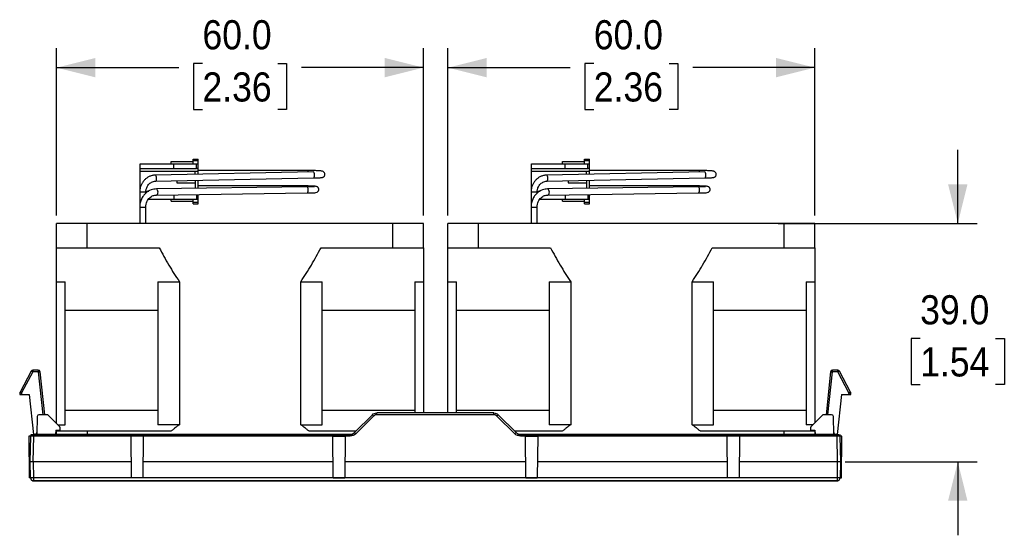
# Model space of a CAD drawing. Header units: millimetres. Extents: x 13 to 559, y 0 to 388.
# Tile 16 of 17: x 135 to 297, y 304 to 388. Entities that reach past the tile are written whole.
import ezdxf

# ---------------------------------------------------------------- set-up
doc = ezdxf.new("R2010")
doc.units = ezdxf.units.MM
doc.linetypes.add('SLD-Solid', pattern=[0])
doc.layers.add('DIMENSIONS', color=140, linetype='SLD-Solid', lineweight=25)
doc.styles.add('SLDTEXTSTYLE0', font='GOTHIC.TTF', dxfattribs={"width": 0.913})
doc.dimstyles.new('SLDDIMSTYLE1', dxfattribs={"dimtxt": 4.7625, "dimasz": 6.35, "dimexe": 0, "dimexo": 0.0625, "dimgap": 1.190625, "dimtad": 0, "dimtih": 1, "dimtoh": 1, "dimdec": 1, "dimrnd": 1e-09, "dimzin": 4, "dimdsep": 46, "dimtxsty": 'SLDTEXTSTYLE0', "dimsah": 1, "dimcen": 0.09, "dimadec": 0, "dimazin": 1, "dimtfac": 1, "dimtdec": 1, "dimtofl": 0, "dimtmove": 0, "dimatfit": 3, "dimfxl": 0, "dimfrac": 2, "dimtolj": 1, "dimtzin": 12, "dimarcsym": 0})
doc.dimstyles.new('SLDDIMSTYLE3', dxfattribs={"dimtxt": 4.7625, "dimasz": 6.35, "dimexe": 0, "dimexo": 0.0625, "dimgap": 1.190625, "dimtad": 0, "dimtih": 1, "dimtoh": 1, "dimdec": 1, "dimrnd": 1e-09, "dimzin": 4, "dimdsep": 46, "dimtxsty": 'SLDTEXTSTYLE0', "dimsah": 1, "dimcen": 0.09, "dimadec": 0, "dimazin": 1, "dimtfac": 1, "dimtdec": 1, "dimtmove": 0, "dimatfit": 0, "dimfxl": 0, "dimfrac": 2, "dimtolj": 1, "dimtzin": 12, "dimarcsym": 0})

# ---------------------------------------------------------------- blocks, each defined once
blk = doc.blocks.new('_D_5')
at = {"layer": 'DIMENSIONS'}
for p, q in [((141.53, 356), (141.53, 383.36)), ((201.53, 356), (201.53, 383.36)), ((141.53, 380.18), (161.51, 380.18)), ((165.38, 380.88), (163.93, 380.88)), ((163.93, 380.88), (163.93, 373.32)), ((177.69, 380.88), (179.14, 380.88)), ((179.14, 380.88), (179.14, 373.32)), ((201.53, 380.18), (181.56, 380.18)), ((163.93, 373.32), (165.38, 373.32)), ((179.14, 373.32), (177.69, 373.32))]:
    blk.add_line(p, q, dxfattribs=at)
for points in [[(141.53, 380.18), (147.88, 378.6), (147.88, 381.77)], [(201.53, 380.18), (195.18, 381.77), (195.18, 378.6)]]:
    blk.add_solid(points, dxfattribs=at)
at = {"layer": 'DIMENSIONS', "char_height": 4.763, "attachment_point": 1, "style": 'SLDTEXTSTYLE0'}
for s, insert in [('60.0', (165.38, 387.94)), ('2.36', (165.38, 379.41))]:
    blk.add_mtext(s, dxfattribs=dict(at, insert=insert))
blk = doc.blocks.new('_D_6')
at = {"layer": 'DIMENSIONS'}
for p, q in [((205.53, 356), (205.53, 383.36)), ((265.53, 356), (265.53, 383.36)), ((205.53, 380.18), (225.51, 380.18)), ((229.38, 380.88), (227.93, 380.88)), ((227.93, 380.88), (227.93, 373.32)), ((241.69, 380.88), (243.14, 380.88)), ((243.14, 380.88), (243.14, 373.32)), ((265.53, 380.18), (245.56, 380.18)), ((227.93, 373.32), (229.38, 373.32)), ((243.14, 373.32), (241.69, 373.32))]:
    blk.add_line(p, q, dxfattribs=at)
for points in [[(205.53, 380.18), (211.88, 378.6), (211.88, 381.77)], [(265.53, 380.18), (259.18, 381.77), (259.18, 378.6)]]:
    blk.add_solid(points, dxfattribs=at)
at = {"layer": 'DIMENSIONS', "char_height": 4.763, "attachment_point": 1, "style": 'SLDTEXTSTYLE0'}
for s, insert in [('60.0', (229.38, 387.94)), ('2.36', (229.38, 379.41))]:
    blk.add_mtext(s, dxfattribs=dict(at, insert=insert))
blk = doc.blocks.new('_D_7')
at = {"layer": 'DIMENSIONS'}
for p, q in [((288.92, 354.73), (288.92, 366.73)), ((259.55, 354.73), (292.09, 354.73)), ((282.76, 335.93), (281.31, 335.93)), ((281.31, 335.93), (281.31, 328.37)), ((295.07, 335.93), (296.53, 335.93)), ((296.53, 335.93), (296.53, 328.37)), ((281.31, 328.37), (282.76, 328.37)), ((296.53, 328.37), (295.07, 328.37)), ((270.48, 315.73), (292.09, 315.73)), ((288.92, 315.73), (288.92, 303.73))]:
    blk.add_line(p, q, dxfattribs=at)
for points in [[(288.92, 354.73), (290.5, 361.08), (287.33, 361.08)], [(288.92, 315.73), (287.33, 309.38), (290.5, 309.38)]]:
    blk.add_solid(points, dxfattribs=at)
at = {"layer": 'DIMENSIONS', "char_height": 4.763, "attachment_point": 1, "style": 'SLDTEXTSTYLE0'}
for s, insert in [('39.0', (282.76, 342.98)), ('1.54', (282.76, 334.46))]:
    blk.add_mtext(s, dxfattribs=dict(at, insert=insert))

msp = doc.modelspace()

# ---------------------------------------------------------------- linework, layer by layer
for p, q in [((155.18, 363.68), (155.18, 364.48)), ((155.18, 364.48), (160.68, 364.48)), ((160.28, 364.48), (160.28, 364.83)), ((160.28, 364.83), (163.88, 364.83)), ((160.68, 364.48), (164.39, 364.48)), ((160.68, 363.68), (160.68, 364.48)), ((163.88, 365.23), (164.68, 365.23)), ((163.88, 364.98), (163.88, 365.23)), ((163.88, 364.98), (164.68, 364.98)), ((163.88, 364.48), (163.88, 364.98)), ((164.39, 364.48), (164.68, 364.48)), ((164.39, 363.68), (164.39, 364.48)), ((164.68, 364.98), (164.68, 365.23)), ((164.68, 364.48), (164.68, 364.98)), ((164.68, 363.68), (164.68, 364.48)), ((219.18, 363.68), (219.18, 364.48)), ((219.18, 364.48), (224.68, 364.48)), ((224.28, 364.48), (224.28, 364.83)), ((224.28, 364.83), (227.88, 364.83)), ((224.68, 364.48), (228.39, 364.48)), ((224.68, 363.68), (224.68, 364.48)), ((227.88, 365.23), (228.68, 365.23)), ((227.88, 364.98), (227.88, 365.23)), ((227.88, 364.98), (228.68, 364.98)), ((227.88, 364.48), (227.88, 364.98)), ((228.39, 363.68), (228.39, 364.48)), ((228.39, 364.48), (228.68, 364.48)), ((228.68, 364.98), (228.68, 365.23)), ((228.68, 364.48), (228.68, 364.98)), ((228.68, 363.68), (228.68, 364.48)), ((155.18, 363.68), (160.68, 363.68)), ((155.18, 363.18), (155.18, 363.68)), ((155.18, 359.98), (155.18, 363.18)), ((164.18, 363.18), (155.18, 363.18)), ((183.51, 363.15), (157.68, 362.61)), ((160.68, 363.68), (164.39, 363.68)), ((164.18, 362.75), (164.18, 363.18)), ((164.68, 363.18), (164.18, 363.18)), ((164.68, 363.68), (164.39, 363.68)), ((164.68, 363.18), (164.68, 363.68)), ((182.62, 363.36), (164.68, 363.36)), ((164.68, 362.76), (164.68, 363.18)), ((182.62, 363.36), (182.62, 363.13)), ((219.18, 363.68), (224.68, 363.68)), ((219.18, 363.18), (219.18, 363.68)), ((219.18, 359.98), (219.18, 363.18)), ((228.18, 363.18), (219.18, 363.18)), ((247.51, 363.15), (221.68, 362.61)), ((224.68, 363.68), (228.39, 363.68)), ((228.68, 363.18), (228.18, 363.18)), ((228.18, 362.75), (228.18, 363.18)), ((228.68, 363.68), (228.39, 363.68)), ((228.68, 363.18), (228.68, 363.68)), ((246.62, 363.36), (228.68, 363.36)), ((228.68, 362.76), (228.68, 363.18)), ((246.62, 363.36), (246.62, 363.13)), ((157.7, 361.61), (183.53, 362.15)), ((161.18, 361.68), (161.18, 361.33)), ((161.18, 361.33), (164.18, 361.33)), ((164.18, 361.75), (164.18, 361.33)), ((164.18, 361.33), (164.18, 360.45)), ((164.68, 360.46), (164.68, 361.76)), ((181.4, 360.84), (164.68, 360.84)), ((181.4, 360.84), (181.4, 360.69)), ((221.7, 361.61), (247.53, 362.15)), ((225.18, 361.68), (225.18, 361.33)), ((225.18, 361.33), (228.18, 361.33)), ((228.18, 361.75), (228.18, 361.33)), ((228.18, 361.33), (228.18, 360.45)), ((228.68, 360.46), (228.68, 361.76)), ((245.4, 360.84), (228.68, 360.84)), ((245.4, 360.84), (245.4, 360.69)), ((155.12, 359.81), (155.12, 357.36)), ((156.12, 359.81), (155.12, 359.81)), ((156.12, 359.67), (156.12, 359.81)), ((156.14, 359.98), (156.63, 359.98)), ((182.46, 360.7), (157.84, 360.36)), ((157.86, 359.36), (182.48, 359.7)), ((160.68, 359.4), (160.68, 358.68)), ((164.39, 359.45), (164.39, 358.68)), ((164.68, 358.68), (164.68, 359.46)), ((219.12, 359.81), (219.12, 357.36)), ((220.12, 359.81), (219.12, 359.81)), ((220.12, 359.67), (220.12, 359.81)), ((220.14, 359.98), (220.63, 359.98)), ((246.46, 360.7), (221.84, 360.36)), ((221.86, 359.36), (246.48, 359.7)), ((224.68, 359.4), (224.68, 358.68)), ((228.39, 359.45), (228.39, 358.68)), ((228.68, 358.68), (228.68, 359.46)), ((156.56, 358.68), (160.68, 358.68)), ((160.28, 358.33), (160.28, 358.68)), ((160.28, 358.33), (163.88, 358.33)), ((160.68, 358.68), (164.39, 358.68)), ((163.88, 358.18), (163.88, 358.68)), ((163.88, 358.18), (164.68, 358.18)), ((163.88, 357.93), (163.88, 358.18)), ((163.88, 357.93), (164.68, 357.93)), ((164.39, 358.68), (164.68, 358.68)), ((164.68, 358.18), (164.68, 358.68)), ((164.68, 357.93), (164.68, 358.18)), ((220.56, 358.68), (224.68, 358.68)), ((224.28, 358.33), (224.28, 358.68)), ((224.28, 358.33), (227.88, 358.33)), ((224.68, 358.68), (228.39, 358.68)), ((227.88, 358.18), (227.88, 358.68)), ((227.88, 358.18), (228.68, 358.18)), ((227.88, 357.93), (227.88, 358.18)), ((227.88, 357.93), (228.68, 357.93)), ((228.39, 358.68), (228.68, 358.68)), ((228.68, 358.18), (228.68, 358.68)), ((228.68, 357.93), (228.68, 358.18)), ((155.12, 357.36), (155.12, 354.73)), ((155.12, 357.36), (156.12, 357.36)), ((156.12, 354.73), (156.12, 357.36)), ((219.12, 357.36), (219.12, 354.73)), ((219.12, 357.36), (219.17, 357.36)), ((219.17, 357.36), (220.12, 357.36)), ((220.12, 354.73), (220.12, 357.36)), ((141.53, 350.73), (141.53, 354.73)), ((146.53, 354.73), (141.53, 354.73)), ((146.53, 350.73), (146.53, 354.73)), ((196.53, 354.73), (146.53, 354.73)), ((196.53, 350.73), (196.53, 354.73)), ((201.53, 354.73), (196.53, 354.73)), ((201.53, 350.73), (201.53, 354.73)), ((205.53, 350.73), (205.53, 354.73)), ((210.53, 354.73), (205.53, 354.73)), ((210.53, 350.73), (210.53, 354.73)), ((260.53, 354.73), (210.53, 354.73)), ((260.53, 350.73), (260.53, 354.73)), ((265.53, 354.73), (260.53, 354.73)), ((265.53, 350.73), (265.53, 354.73)), ((141.53, 350.73), (146.53, 350.73)), ((146.53, 350.73), (158.3, 350.73)), ((184.77, 350.73), (196.53, 350.73)), ((196.53, 350.73), (201.53, 350.73)), ((205.53, 350.73), (210.53, 350.73)), ((210.53, 350.73), (222.3, 350.73)), ((248.77, 350.73), (260.53, 350.73)), ((260.53, 350.73), (265.53, 350.73)), ((141.53, 345.19), (142.93, 345.19)), ((141.53, 321.99), (141.53, 345.19)), ((142.93, 321.81), (142.93, 345.19)), ((158.1, 345.19), (161.61, 345.19)), ((158.1, 345.19), (158.1, 321.81)), ((161.61, 345.19), (161.61, 321.81)), ((181.46, 321.81), (181.46, 345.19)), ((181.46, 345.19), (184.97, 345.19)), ((184.97, 321.81), (184.97, 345.19)), ((200.13, 345.19), (201.53, 345.19)), ((200.13, 345.19), (200.13, 323.73)), ((201.53, 345.19), (201.53, 323.73)), ((205.53, 345.19), (206.93, 345.19)), ((205.53, 323.73), (205.53, 345.19)), ((206.93, 323.73), (206.93, 345.19)), ((222.1, 345.19), (225.61, 345.19)), ((222.1, 345.19), (222.1, 321.81)), ((225.61, 345.19), (225.61, 321.81)), ((245.46, 321.81), (245.46, 345.19)), ((245.46, 345.19), (248.97, 345.19)), ((248.97, 321.81), (248.97, 345.19)), ((264.13, 345.19), (265.53, 345.19)), ((264.13, 345.19), (264.13, 321.81)), ((265.53, 345.19), (265.53, 322.13)), ((142.93, 340.52), (158.1, 340.52)), ((184.97, 340.52), (200.13, 340.52)), ((206.93, 340.52), (222.1, 340.52)), ((248.97, 340.52), (264.13, 340.52)), ((137.37, 330.57), (135.54, 327.13)), ((137.64, 330.45), (135.8, 327)), ((137.64, 330.73), (137.64, 330.45)), ((138.52, 330.73), (137.64, 330.73)), ((138.52, 330.45), (137.64, 330.45)), ((138.52, 330.73), (138.52, 330.45)), ((138.52, 330.45), (139.25, 323.43)), ((138.81, 330.46), (139.55, 323.43)), ((268.11, 330.46), (267.37, 323.43)), ((267.67, 323.43), (268.41, 330.45)), ((268.41, 330.45), (268.41, 330.73)), ((269.29, 330.73), (268.41, 330.73)), ((269.29, 330.45), (268.41, 330.45)), ((269.29, 330.45), (269.29, 330.73)), ((271.12, 327), (269.29, 330.45)), ((271.39, 327.13), (269.56, 330.57)), ((135.5, 327), (135.49, 326.73)), ((135.8, 327), (135.79, 326.73)), ((271.14, 326.73), (271.12, 327)), ((271.44, 326.73), (271.42, 327)), ((135.79, 326.73), (137.04, 326.73)), ((137.04, 326.73), (137.73, 320.23)), ((269.88, 326.73), (269.2, 320.23)), ((269.88, 326.73), (271.14, 326.73)), ((158.1, 324.14), (142.93, 324.14)), ((200.13, 324.14), (184.97, 324.14)), ((193.88, 323.44), (193.88, 323.73)), ((213.05, 323.73), (193.88, 323.73)), ((222.1, 324.14), (206.93, 324.14)), ((213.05, 323.44), (213.05, 323.73)), ((264.13, 324.14), (248.97, 324.14)), ((138.34, 323.14), (138.29, 320.23)), ((139.97, 323.43), (138.64, 323.43)), ((142, 321.53), (140.18, 323.34)), ((193.17, 323.44), (190.26, 320.53)), ((193.38, 323.23), (190.47, 320.32)), ((213.05, 323.44), (193.88, 323.44)), ((216.46, 320.32), (213.54, 323.23)), ((213.76, 323.44), (216.67, 320.53)), ((266.75, 323.34), (264.93, 321.53)), ((268.28, 323.43), (266.96, 323.43)), ((268.63, 320.23), (268.58, 323.14)), ((141.39, 320.93), (141.36, 320.23)), ((141.39, 320.93), (142.09, 320.93)), ((141.53, 320.73), (141.53, 320.93)), ((141.53, 320.23), (141.53, 320.73)), ((146.53, 320.73), (141.53, 320.73)), ((141.71, 321.81), (142.93, 321.81)), ((142.09, 320.93), (142.09, 321.32)), ((160.22, 320.73), (146.53, 320.73)), ((146.53, 320.73), (146.53, 320.23)), ((161.61, 321.81), (158.1, 321.81)), ((181.46, 321.81), (184.97, 321.81)), ((190.46, 320.73), (182.85, 320.73)), ((224.22, 320.73), (216.46, 320.73)), ((225.61, 321.81), (222.1, 321.81)), ((245.46, 321.81), (248.97, 321.81)), ((260.53, 320.73), (246.85, 320.73)), ((265.53, 320.73), (260.53, 320.73)), ((260.53, 320.23), (260.53, 320.73)), ((265.21, 321.81), (264.13, 321.81)), ((264.84, 321.32), (264.83, 320.93)), ((264.83, 320.93), (265.53, 320.93)), ((265.53, 320.93), (265.53, 320.73)), ((265.53, 320.93), (265.57, 320.23)), ((265.53, 320.73), (265.53, 320.23)), ((136.96, 319.93), (137.02, 313.13)), ((137.29, 319.93), (136.96, 319.93)), ((137.21, 315.73), (137.29, 319.94)), ((137.39, 320.16), (137.38, 320.23)), ((137.41, 320.23), (137.42, 320.15)), ((137.51, 320.23), (137.51, 320.15)), ((137.71, 315.73), (137.79, 319.94)), ((137.79, 319.94), (137.79, 320.13)), ((137.82, 320.12), (137.79, 320.13)), ((189.55, 319.94), (137.79, 319.94)), ((137.82, 320.23), (137.82, 320.12)), ((190.05, 320.23), (137.82, 320.23)), ((137.82, 320.12), (189.55, 320.12)), ((138.2, 320.32), (138.19, 320.3)), ((153.77, 313.13), (153.71, 319.93)), ((155.71, 319.93), (153.71, 319.93)), ((155.71, 319.93), (155.65, 313.13)), ((186.71, 319.93), (188.71, 319.93)), ((186.77, 313.13), (186.71, 319.93)), ((188.71, 319.93), (188.65, 313.13)), ((189.55, 320.12), (189.55, 319.94)), ((269.17, 320.23), (216.88, 320.23)), ((217.38, 320.12), (269.14, 320.12)), ((217.38, 319.94), (217.38, 320.12)), ((269.14, 319.94), (217.38, 319.94)), ((218.27, 313.13), (218.21, 319.93)), ((218.21, 319.93), (220.21, 319.93)), ((220.21, 319.93), (220.15, 313.13)), ((253.21, 319.93), (251.21, 319.93)), ((251.27, 313.13), (251.21, 319.93)), ((253.21, 319.93), (253.15, 313.13)), ((268.74, 320.3), (268.73, 320.32)), ((269.14, 320.12), (269.14, 319.94)), ((269.14, 320.12), (269.17, 320.12)), ((269.14, 319.94), (269.21, 315.73)), ((269.17, 320.12), (269.17, 320.23)), ((269.47, 320.1), (269.48, 320.23)), ((269.57, 320.09), (269.57, 320.23)), ((269.57, 320.09), (269.57, 320.23)), ((269.61, 320.23), (269.6, 320.08)), ((269.64, 319.94), (269.71, 315.73)), ((269.96, 319.93), (269.64, 319.93)), ((269.9, 313.13), (269.96, 319.93)), ((137.26, 313.12), (137.21, 315.73)), ((137.71, 315.73), (137.76, 313.12)), ((153.75, 315.73), (137.71, 315.73)), ((186.75, 315.73), (155.68, 315.73)), ((218.25, 315.73), (188.68, 315.73)), ((251.25, 315.73), (220.18, 315.73)), ((269.21, 315.73), (253.18, 315.73)), ((269.21, 315.73), (269.17, 313.12)), ((269.71, 315.73), (269.67, 313.12)), ((137.26, 313.13), (137.02, 313.13)), ((137.62, 312.63), (137.62, 312.65)), ((137.68, 312.65), (137.68, 312.63)), ((269.17, 313.12), (137.76, 313.12)), ((137.76, 313.12), (137.76, 312.66)), ((269.17, 312.66), (137.82, 312.66)), ((137.82, 312.66), (137.82, 312.63)), ((137.82, 312.63), (269.17, 312.63)), ((155.65, 313.13), (153.77, 313.13)), ((186.77, 313.13), (188.65, 313.13)), ((218.27, 313.13), (220.15, 313.13)), ((253.15, 313.13), (251.27, 313.13)), ((269.17, 313.12), (269.17, 312.66)), ((269.17, 312.66), (269.17, 312.66)), ((269.17, 312.66), (269.17, 312.63)), ((269.31, 312.67), (269.31, 312.63)), ((269.37, 312.68), (269.37, 312.63)), ((269.67, 313.13), (269.9, 313.13))]:
    msp.add_line(p, q)
at = {"flags": 128}
for points in [[(157.71, 361.61), (157.78, 361.65), (157.84, 361.76), (157.88, 361.92), (157.89, 362.11), (157.87, 362.3), (157.83, 362.46), (157.76, 362.57), (157.69, 362.61)], [(183.71, 362.65), (183.69, 362.84), (183.65, 363), (183.58, 363.11), (183.51, 363.15), (183.51, 363.15)], [(183.53, 362.15), (183.6, 362.18), (183.66, 362.29), (183.7, 362.45), (183.71, 362.65)], [(221.71, 361.61), (221.78, 361.65), (221.84, 361.76), (221.88, 361.92), (221.89, 362.11), (221.87, 362.3), (221.83, 362.46), (221.76, 362.57), (221.69, 362.61)], [(247.71, 362.65), (247.69, 362.84), (247.65, 363), (247.58, 363.11), (247.51, 363.15), (247.51, 363.15)], [(247.53, 362.15), (247.6, 362.18), (247.66, 362.29), (247.7, 362.45), (247.71, 362.65)], [(157.84, 360.36), (157.84, 360.36), (157.93, 360.33), (158, 360.22), (158.05, 360.05), (158.06, 359.86)], [(158.06, 359.86), (158.05, 359.67), (158.01, 359.51), (157.94, 359.4), (157.86, 359.36)], [(182.68, 360.2), (182.67, 360.4), (182.62, 360.56), (182.55, 360.67), (182.47, 360.7), (182.46, 360.7)], [(182.48, 359.7), (182.56, 359.74), (182.63, 359.85), (182.67, 360.01), (182.68, 360.2)], [(221.84, 360.36), (221.84, 360.36), (221.93, 360.33), (222, 360.22), (222.05, 360.05), (222.06, 359.86)], [(222.06, 359.86), (222.05, 359.67), (222.01, 359.51), (221.94, 359.4), (221.86, 359.36)], [(246.68, 360.2), (246.67, 360.4), (246.62, 360.56), (246.55, 360.67), (246.47, 360.7), (246.46, 360.7)], [(246.48, 359.7), (246.56, 359.74), (246.63, 359.85), (246.67, 360.01), (246.68, 360.2)]]:
    msp.add_lwpolyline(points, dxfattribs=at)
for centre, radius, start, end in [((137.64, 330.43), 0.3, 90, 152), ((138.52, 330.43), 0.3, 6, 90), ((268.41, 330.43), 0.3, 90, 174), ((269.29, 330.43), 0.3, 28, 90), ((135.8, 326.99), 0.3, 152, 177), ((271.12, 326.99), 0.3, 3, 28), ((138.64, 323.13), 0.3, 90, 179), ((139.97, 323.13), 0.3, 45, 90), ((189.1, 319.06), 5.98, 44.2961, 47.1357), ((217.82, 319.06), 5.98, 132.8643, 135.7039), ((266.96, 323.13), 0.3, 90, 135), ((268.28, 323.13), 0.3, 1, 90), ((138, 320.53), 0.3, 270, 359), ((141.79, 321.32), 0.3, 1, 45), ((186.19, 316.14), 5.98, 44.2961, 47.1357), ((220.74, 316.14), 5.98, 132.8643, 135.7039), ((265.14, 321.32), 0.3, 135, 179), ((268.93, 320.53), 0.3, 181, 270), ((137.59, 319.93), 0.3, 131.9387, 179), ((137.8, 319.94), 0.367, 145.5164, 180.0486), ((138.17, 320.41), 0.173, 271.4235, 315.9391), ((268.76, 320.41), 0.173, 224.0609, 268.5765), ((269.1, 319.94), 0.392, 0.6034, 24.422), ((269.34, 319.93), 0.3, 1, 30.1839), ((137.76, 313.13), 0.5, 181, 253.853), ((269.17, 313.13), 0.5, 293.7866, 359)]:
    msp.add_arc(centre, radius, start, end)
for points, knots in [([(157.68, 362.6), (157.59, 362.6), (157.32, 362.6), (156.9, 362.48), (156.46, 362.28), (156.08, 362), (155.75, 361.66), (155.5, 361.29), (155.32, 360.92), (155.21, 360.58), (155.14, 360.22), (155.12, 359.97), (155.12, 359.81)], [0, 0, 0, 0, 0.072556, 0.197324, 0.311248, 0.42461, 0.536634, 0.645434, 0.744731, 0.819659, 0.892893, 1, 1, 1, 1]), ([(183.53, 362.15), (183.55, 362.15), (183.67, 362.15), (183.88, 362.15), (184.14, 362.16), (184.37, 362.18), (184.57, 362.19), (184.73, 362.2), (184.86, 362.22), (184.97, 362.23), (185.06, 362.26), (185.18, 362.32), (185.28, 362.4), (185.37, 362.52), (185.43, 362.69), (185.41, 362.89), (185.33, 363.06), (185.2, 363.17), (185.08, 363.23), (184.97, 363.26), (184.85, 363.28), (184.66, 363.3), (184.38, 363.32), (184.04, 363.34), (183.71, 363.35), (183.42, 363.35), (183.13, 363.36), (182.86, 363.36), (182.68, 363.36), (182.62, 363.36)], [0, 0, 0, 0, 0.0096375, 0.0531824, 0.0981232, 0.1428484, 0.1866005, 0.228709, 0.2687375, 0.3070043, 0.3435205, 0.3628144, 0.3805714, 0.4020981, 0.427863, 0.4551316, 0.4831343, 0.505847, 0.5276865, 0.5579132, 0.604467, 0.6643381, 0.7307449, 0.7941088, 0.8477789, 0.8897592, 0.9269409, 0.9726198, 1, 1, 1, 1]), ([(221.68, 362.6), (221.59, 362.6), (221.32, 362.6), (220.9, 362.48), (220.46, 362.28), (220.08, 362), (219.75, 361.66), (219.5, 361.29), (219.32, 360.92), (219.21, 360.58), (219.14, 360.22), (219.12, 359.97), (219.12, 359.81)], [0, 0, 0, 0, 0.072556, 0.197324, 0.311248, 0.42461, 0.536634, 0.645434, 0.744731, 0.819659, 0.892893, 1, 1, 1, 1]), ([(247.53, 362.15), (247.55, 362.15), (247.67, 362.15), (247.88, 362.15), (248.14, 362.16), (248.37, 362.18), (248.57, 362.19), (248.73, 362.2), (248.86, 362.22), (248.97, 362.23), (249.06, 362.26), (249.18, 362.32), (249.28, 362.4), (249.37, 362.52), (249.43, 362.69), (249.41, 362.89), (249.33, 363.06), (249.2, 363.17), (249.08, 363.23), (248.97, 363.26), (248.85, 363.28), (248.66, 363.3), (248.38, 363.32), (248.04, 363.34), (247.71, 363.35), (247.42, 363.35), (247.13, 363.36), (246.86, 363.36), (246.68, 363.36), (246.62, 363.36)], [0, 0, 0, 0, 0.009638, 0.053182, 0.098123, 0.142848, 0.1866, 0.228709, 0.268737, 0.307004, 0.343521, 0.362814, 0.380571, 0.402098, 0.427863, 0.455132, 0.483134, 0.505847, 0.527687, 0.557913, 0.604467, 0.664338, 0.730745, 0.794109, 0.847779, 0.889759, 0.926941, 0.97262, 1, 1, 1, 1]), ([(156.12, 359.81), (156.13, 359.96), (156.14, 360.16), (156.22, 360.45), (156.31, 360.69), (156.47, 360.94), (156.67, 361.18), (156.92, 361.38), (157.21, 361.53), (157.48, 361.61), (157.65, 361.6), (157.7, 361.6)], [0, 0, 0, 0, 0.155611, 0.217519, 0.320394, 0.427534, 0.543314, 0.665967, 0.795795, 0.933847, 1, 1, 1, 1]), ([(182.48, 359.7), (182.76, 359.71), (183.26, 359.72), (183.81, 359.75), (183.98, 359.75), (184.18, 359.85), (184.27, 359.92), (184.35, 360.04), (184.4, 360.17), (184.41, 360.3), (184.38, 360.44), (184.33, 360.54), (184.27, 360.61), (184.23, 360.65), (184.19, 360.68), (184.08, 360.75), (183.95, 360.77), (183.66, 360.8), (183.19, 360.82), (182.58, 360.84), (181.95, 360.84), (181.59, 360.84), (181.4, 360.84)], [0, 0, 0, 0, 0.1249174, 0.2239667, 0.3428175, 0.3591682, 0.3762245, 0.3956935, 0.4147101, 0.4317885, 0.4467172, 0.4692487, 0.4769346, 0.4833602, 0.4915237, 0.5021326, 0.5791676, 0.6502432, 0.7441417, 0.8605077, 0.9274013, 1, 1, 1, 1]), ([(183.68, 360.72), (183.67, 360.72), (183.63, 360.73), (183.35, 360.72), (182.93, 360.71), (182.63, 360.71), (182.46, 360.7)], [0, 0, 0, 0, 0.204789, 0.544454, 0.757631, 1, 1, 1, 1]), ([(220.12, 359.81), (220.13, 359.96), (220.14, 360.16), (220.22, 360.45), (220.31, 360.69), (220.47, 360.94), (220.67, 361.18), (220.92, 361.38), (221.21, 361.53), (221.48, 361.61), (221.65, 361.6), (221.7, 361.6)], [0, 0, 0, 0, 0.1556109, 0.2175192, 0.3203943, 0.4275338, 0.5433143, 0.6659673, 0.7957952, 0.9338469, 1, 1, 1, 1]), ([(246.48, 359.7), (246.76, 359.71), (247.26, 359.72), (247.81, 359.75), (247.98, 359.75), (248.18, 359.85), (248.27, 359.92), (248.35, 360.04), (248.4, 360.17), (248.41, 360.3), (248.38, 360.44), (248.33, 360.54), (248.27, 360.61), (248.23, 360.65), (248.19, 360.68), (248.08, 360.75), (247.95, 360.77), (247.66, 360.8), (247.19, 360.82), (246.58, 360.84), (245.95, 360.84), (245.59, 360.84), (245.4, 360.84)], [0, 0, 0, 0, 0.1249174, 0.2239667, 0.3428175, 0.3591682, 0.3762245, 0.3956935, 0.4147101, 0.4317885, 0.4467172, 0.4692487, 0.4769346, 0.4833602, 0.4915237, 0.5021326, 0.5791676, 0.6502432, 0.7441417, 0.8605077, 0.9274013, 1, 1, 1, 1]), ([(247.68, 360.72), (247.67, 360.72), (247.63, 360.73), (247.35, 360.72), (246.93, 360.71), (246.63, 360.71), (246.46, 360.7)], [0, 0, 0, 0, 0.204789, 0.544454, 0.757631, 1, 1, 1, 1]), ([(157.84, 360.36), (157.55, 360.33), (156.92, 360.26), (156.19, 359.79), (155.69, 359.23), (155.38, 358.69), (155.16, 358.06), (155.13, 357.6), (155.12, 357.36)], [0, 0, 0, 0, 0.20433, 0.439051, 0.568231, 0.704843, 0.848795, 1, 1, 1, 1]), ([(156.12, 357.36), (156.13, 357.53), (156.15, 357.84), (156.29, 358.27), (156.5, 358.63), (156.82, 359), (157.28, 359.3), (157.68, 359.34), (157.86, 359.36)], [0, 0, 0, 0, 0.154048, 0.299602, 0.436785, 0.565724, 0.798437, 1, 1, 1, 1]), ([(221.84, 360.36), (221.55, 360.33), (220.92, 360.26), (220.19, 359.79), (219.69, 359.23), (219.38, 358.69), (219.16, 358.06), (219.13, 357.6), (219.12, 357.36)], [0, 0, 0, 0, 0.20433, 0.439051, 0.568231, 0.704843, 0.848795, 1, 1, 1, 1]), ([(220.12, 357.36), (220.13, 357.53), (220.15, 357.84), (220.29, 358.27), (220.5, 358.63), (220.82, 359), (221.28, 359.3), (221.68, 359.34), (221.86, 359.36)], [0, 0, 0, 0, 0.154048, 0.299602, 0.436785, 0.565724, 0.798437, 1, 1, 1, 1]), ([(141.53, 345.19), (141.53, 346.08), (141.53, 346.99), (141.53, 348.84), (141.53, 349.78), (141.53, 350.73)], [0, 0, 0, 0, 0.5, 0.5, 1, 1, 1, 1]), ([(158.3, 350.73), (158.81, 349.78), (159.33, 348.84), (160.43, 346.99), (161, 346.08), (161.61, 345.19)], [0, 0, 0, 0, 0.5, 0.5, 1, 1, 1, 1]), ([(181.46, 345.19), (182.07, 346.08), (182.64, 346.99), (183.74, 348.84), (184.26, 349.78), (184.77, 350.73)], [0, 0, 0, 0, 0.5, 0.5, 1, 1, 1, 1]), ([(201.53, 350.73), (201.53, 349.78), (201.53, 348.84), (201.53, 346.99), (201.53, 346.08), (201.53, 345.19)], [0, 0, 0, 0, 0.5, 0.5, 1, 1, 1, 1]), ([(205.53, 345.19), (205.53, 346.08), (205.53, 346.99), (205.53, 348.84), (205.53, 349.78), (205.53, 350.73)], [0, 0, 0, 0, 0.5, 0.5, 1, 1, 1, 1]), ([(222.3, 350.73), (222.81, 349.78), (223.33, 348.84), (224.43, 346.99), (225, 346.08), (225.61, 345.19)], [0, 0, 0, 0, 0.5, 0.5, 1, 1, 1, 1]), ([(245.46, 345.19), (246.07, 346.08), (246.64, 346.99), (247.74, 348.84), (248.26, 349.78), (248.77, 350.73)], [0, 0, 0, 0, 0.5, 0.5, 1, 1, 1, 1]), ([(265.53, 350.73), (265.53, 349.78), (265.53, 348.84), (265.53, 346.99), (265.53, 346.08), (265.53, 345.19)], [0, 0, 0, 0, 0.5, 0.5, 1, 1, 1, 1]), ([(137.37, 330.57), (137.37, 330.58), (137.4, 330.56), (137.5, 330.52), (137.57, 330.48), (137.64, 330.45)], [0, 0, 0, 0, 0.5, 0.5, 1, 1, 1, 1]), ([(138.52, 330.45), (138.59, 330.46), (138.67, 330.46), (138.78, 330.47), (138.81, 330.47), (138.81, 330.46)], [0, 0, 0, 0, 0.5, 0.5, 1, 1, 1, 1]), ([(268.11, 330.46), (268.11, 330.47), (268.14, 330.47), (268.25, 330.46), (268.33, 330.46), (268.41, 330.45)], [0, 0, 0, 0, 0.5, 0.5, 1, 1, 1, 1]), ([(269.29, 330.45), (269.36, 330.48), (269.43, 330.52), (269.53, 330.56), (269.55, 330.58), (269.56, 330.57)], [0, 0, 0, 0, 0.5, 0.5, 1, 1, 1, 1]), ([(135.5, 327), (135.5, 327.01), (135.54, 327.01), (135.65, 327.01), (135.72, 327.01), (135.8, 327)], [0, 0, 0, 0, 0.5, 0.5, 1, 1, 1, 1]), ([(135.8, 327), (135.73, 327.04), (135.67, 327.07), (135.57, 327.12), (135.54, 327.13), (135.54, 327.13)], [0, 0, 0, 0, 0.5, 0.5, 1, 1, 1, 1]), ([(271.39, 327.13), (271.39, 327.13), (271.36, 327.12), (271.26, 327.07), (271.19, 327.04), (271.12, 327)], [0, 0, 0, 0, 0.5, 0.5, 1, 1, 1, 1]), ([(271.12, 327), (271.2, 327.01), (271.28, 327.01), (271.39, 327.01), (271.42, 327.01), (271.42, 327)], [0, 0, 0, 0, 0.5, 0.5, 1, 1, 1, 1]), ([(135.49, 326.73), (135.49, 326.73), (135.49, 326.73), (135.51, 326.73), (135.53, 326.73), (135.56, 326.73), (135.6, 326.73), (135.64, 326.73), (135.69, 326.73), (135.74, 326.73), (135.77, 326.73), (135.79, 326.73)], [0, 0, 0, 0, 0.111181, 0.22231, 0.333401, 0.44447, 0.55553, 0.666599, 0.77769, 0.888819, 1, 1, 1, 1]), ([(271.14, 326.73), (271.15, 326.73), (271.19, 326.73), (271.24, 326.73), (271.29, 326.73), (271.33, 326.73), (271.37, 326.73), (271.4, 326.73), (271.42, 326.73), (271.43, 326.73), (271.44, 326.73), (271.44, 326.73)], [0, 0, 0, 0, 0.1111813, 0.22231, 0.3334011, 0.4444695, 0.5555305, 0.6665989, 0.77769, 0.8888187, 1, 1, 1, 1]), ([(193.88, 323.44), (193.85, 323.44), (193.81, 323.44), (193.74, 323.43), (193.67, 323.41), (193.59, 323.38), (193.49, 323.32), (193.42, 323.26), (193.38, 323.23)], [0, 0, 0, 0, 0.124572, 0.248669, 0.373493, 0.500229, 0.748692, 1, 1, 1, 1]), ([(213.54, 323.23), (213.53, 323.25), (213.49, 323.28), (213.44, 323.32), (213.38, 323.36), (213.3, 323.39), (213.19, 323.43), (213.1, 323.44), (213.05, 323.44)], [0, 0, 0, 0, 0.124581, 0.248683, 0.373512, 0.500249, 0.748707, 1, 1, 1, 1]), ([(138.3, 320.52), (138.3, 320.49), (138.29, 320.46), (138.28, 320.44), (138.28, 320.43)], [0, 0, 0, 0, 0.822146, 1, 1, 1, 1]), ([(161.61, 321.81), (161.49, 321.72), (161.26, 321.55), (160.92, 321.29), (160.57, 321.01), (160.34, 320.83), (160.22, 320.73)], [0, 0, 0, 0, 0.24457, 0.492727, 0.744521, 1, 1, 1, 1]), ([(182.85, 320.73), (182.73, 320.83), (182.5, 321.01), (182.15, 321.29), (181.81, 321.55), (181.58, 321.72), (181.46, 321.81)], [0, 0, 0, 0, 0.2554787, 0.5072725, 0.7554295, 1, 1, 1, 1]), ([(225.61, 321.81), (225.49, 321.72), (225.26, 321.55), (224.92, 321.29), (224.57, 321.01), (224.34, 320.83), (224.22, 320.73)], [0, 0, 0, 0, 0.24457, 0.492727, 0.744521, 1, 1, 1, 1]), ([(246.85, 320.73), (246.73, 320.83), (246.5, 321.01), (246.15, 321.29), (245.81, 321.55), (245.58, 321.72), (245.46, 321.81)], [0, 0, 0, 0, 0.2554787, 0.5072725, 0.7554295, 1, 1, 1, 1]), ([(268.65, 320.43), (268.65, 320.44), (268.63, 320.46), (268.63, 320.49), (268.63, 320.52)], [0, 0, 0, 0, 0.1778528, 1, 1, 1, 1]), ([(137.5, 320.15), (137.48, 320.15), (137.46, 320.15), (137.42, 320.15), (137.4, 320.15), (137.39, 320.16), (137.39, 320.16), (137.39, 320.16)], [0, 0, 0, 0, 0.21164, 0.416502, 0.615618, 0.809819, 1, 1, 1, 1]), ([(137.51, 320.23), (137.55, 320.23), (137.6, 320.23), (137.7, 320.23), (137.76, 320.23), (137.82, 320.23)], [0.4999370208, 0.4999370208, 0.4999370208, 0.4999370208, 0.4999999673, 0.4999999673, 0.5000629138, 0.5000629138, 0.5000629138, 0.5000629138]), ([(137.79, 320.13), (137.77, 320.13), (137.73, 320.13), (137.67, 320.14), (137.62, 320.14), (137.58, 320.14), (137.54, 320.14), (137.52, 320.15), (137.51, 320.15)], [0, 0, 0, 0, 0.202974, 0.390438, 0.563294, 0.722176, 0.867596, 1, 1, 1, 1]), ([(189.55, 320.12), (189.58, 320.13), (189.65, 320.13), (189.75, 320.14), (189.85, 320.16), (189.95, 320.19), (190.01, 320.22), (190.05, 320.23)], [0, 0, 0, 0, 0.19966, 0.398039, 0.596592, 0.796774, 1, 1, 1, 1]), ([(217.38, 320.12), (217.34, 320.13), (217.27, 320.13), (217.17, 320.14), (217.07, 320.16), (216.97, 320.19), (216.91, 320.22), (216.88, 320.23)], [0, 0, 0, 0, 0.201086, 0.401216, 0.600837, 0.800323, 1, 1, 1, 1]), ([(269.17, 320.23), (269.23, 320.23), (269.28, 320.23), (269.39, 320.23), (269.44, 320.23), (269.48, 320.23)], [0.4999370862, 0.4999370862, 0.4999370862, 0.4999370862, 0.5000000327, 0.5000000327, 0.5000629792, 0.5000629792, 0.5000629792, 0.5000629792]), ([(269.46, 320.1), (269.44, 320.1), (269.42, 320.1), (269.38, 320.11), (269.35, 320.11), (269.31, 320.11), (269.25, 320.12), (269.2, 320.12), (269.17, 320.12)], [0, 0, 0, 0, 0.187957, 0.333336, 0.437216, 0.500199, 0.751383, 1, 1, 1, 1]), ([(269.57, 320.09), (269.57, 320.09), (269.56, 320.09), (269.52, 320.09), (269.47, 320.1)], [0, 0, 0, 0, 0.001748, 1, 1, 1, 1]), ([(137.71, 315.73), (137.69, 315.73), (137.64, 315.73), (137.57, 315.73), (137.5, 315.73), (137.44, 315.73), (137.38, 315.73), (137.33, 315.73), (137.29, 315.73), (137.26, 315.73), (137.23, 315.73), (137.22, 315.73), (137.21, 315.73), (137.21, 315.73)], [0, 0, 0, 0, 0.090916, 0.181828, 0.272736, 0.363643, 0.454548, 0.545452, 0.636357, 0.727264, 0.818172, 0.909084, 1, 1, 1, 1]), ([(269.71, 315.73), (269.71, 315.73), (269.71, 315.73), (269.69, 315.73), (269.67, 315.73), (269.64, 315.73), (269.59, 315.73), (269.54, 315.73), (269.48, 315.73), (269.42, 315.73), (269.35, 315.73), (269.28, 315.73), (269.24, 315.73), (269.21, 315.73)], [0, 0, 0, 0, 0.090916, 0.181828, 0.272736, 0.363643, 0.454548, 0.545452, 0.636357, 0.727264, 0.818172, 0.909084, 1, 1, 1, 1]), ([(137.76, 313.12), (137.74, 313.12), (137.69, 313.12), (137.63, 313.12), (137.57, 313.12), (137.52, 313.12), (137.47, 313.12), (137.44, 313.12), (137.39, 313.12), (137.33, 313.12), (137.29, 313.12), (137.27, 313.12), (137.26, 313.12), (137.26, 313.12), (137.26, 313.12), (137.26, 313.12)], [0, 0, 0, 0, 0.087788, 0.172081, 0.251455, 0.324726, 0.390989, 0.449615, 0.500214, 0.653101, 0.759996, 0.883416, 0.942665, 0.971583, 1, 1, 1, 1]), ([(137.68, 312.65), (137.67, 312.65), (137.65, 312.65), (137.64, 312.65), (137.64, 312.65), (137.64, 312.65), (137.64, 312.65), (137.63, 312.65), (137.63, 312.65), (137.62, 312.65), (137.62, 312.65), (137.62, 312.65)], [0, 0, 0, 0, 0.247431, 0.500196, 0.515777, 0.523566, 0.531356, 0.562511, 0.62482, 0.749497, 1, 1, 1, 1]), ([(137.62, 312.63), (137.62, 312.63), (137.62, 312.63), (137.63, 312.63), (137.65, 312.63), (137.67, 312.63), (137.68, 312.63)], [0, 0, 0, 0, 0.255106, 0.500021, 0.744925, 1, 1, 1, 1]), ([(137.68, 312.63), (137.69, 312.63), (137.71, 312.63), (137.74, 312.63), (137.78, 312.63), (137.8, 312.63), (137.82, 312.63)], [0, 0, 0, 0, 0.255075, 0.499979, 0.744894, 1, 1, 1, 1]), ([(269.67, 313.12), (269.67, 313.12), (269.67, 313.12), (269.67, 313.12), (269.66, 313.12), (269.66, 313.12), (269.63, 313.12), (269.59, 313.12), (269.52, 313.12), (269.38, 313.12), (269.25, 313.12), (269.17, 313.12)], [0, 0, 0, 0, 0.015693, 0.031386, 0.06277, 0.125519, 0.250865, 0.355168, 0.501523, 0.694928, 1, 1, 1, 1]), ([(269.17, 312.63), (269.18, 312.63), (269.21, 312.63), (269.25, 312.63), (269.28, 312.63), (269.3, 312.63), (269.31, 312.63)], [0, 0, 0, 0, 0.255106, 0.500021, 0.744925, 1, 1, 1, 1]), ([(269.31, 312.63), (269.32, 312.63), (269.34, 312.63), (269.36, 312.63), (269.37, 312.63), (269.37, 312.63), (269.37, 312.63)], [0, 0, 0, 0, 0.255075, 0.499979, 0.744894, 1, 1, 1, 1])]:
    msp.add_open_spline(points, degree=3, knots=knots)
for points in [[(193.17, 323.44), (193.36, 323.63), (193.61, 323.73), (193.88, 323.73)], [(213.05, 323.73), (213.31, 323.73), (213.57, 323.63), (213.76, 323.44)], [(189.55, 320.23), (189.81, 320.23), (190.07, 320.34), (190.26, 320.53)], [(216.67, 320.53), (216.86, 320.34), (217.11, 320.23), (217.38, 320.23)], [(137.43, 319.94), (137.34, 319.94), (137.29, 319.94), (137.29, 319.94)], [(137.79, 319.94), (137.66, 319.94), (137.53, 319.94), (137.43, 319.94)], [(137.51, 320.15), (137.51, 320.15), (137.5, 320.15), (137.5, 320.15)], [(190.47, 320.32), (190.23, 320.08), (189.89, 319.94), (189.55, 319.94)], [(217.38, 319.94), (217.04, 319.94), (216.7, 320.08), (216.46, 320.32)], [(269.49, 319.94), (269.4, 319.94), (269.27, 319.94), (269.14, 319.94)], [(269.47, 320.1), (269.47, 320.1), (269.46, 320.1), (269.46, 320.1)], [(269.64, 319.94), (269.64, 319.94), (269.59, 319.94), (269.49, 319.94)], [(137.76, 312.66), (137.73, 312.66), (137.7, 312.66), (137.68, 312.65)], [(137.82, 312.66), (137.8, 312.66), (137.78, 312.66), (137.76, 312.66)], [(269.31, 312.67), (269.27, 312.67), (269.23, 312.66), (269.17, 312.66)], [(269.37, 312.68), (269.36, 312.67), (269.34, 312.67), (269.31, 312.67)]]:
    msp.add_open_spline(points, degree=3)

# ---------------------------------------------------------------- dimensions: what is measured, and where the dimension line sits
at = {"layer": 'DIMENSIONS'}
for base, p1, p2, picture, middle in [((201.53, 380.18), (141.53, 354.73), (201.53, 354.73), '_D_5', (171.53, 380.18)), ((205.53, 380.18), (265.53, 354.73), (205.53, 354.73), '_D_6', (235.53, 380.18))]:
    dim = msp.add_linear_dim(base=base, p1=p1, p2=p2, dimstyle='SLDDIMSTYLE1', dxfattribs=at)
    dim.commit()
    dim.dimension.update_dxf_attribs({"geometry": picture, "text_midpoint": middle, "dimtype": 160})
dim = msp.add_linear_dim(base=(288.92, 354.73), p1=(269.21, 315.73), p2=(258.28, 354.73), angle=90, dimstyle='SLDDIMSTYLE3', dxfattribs=at)
dim.commit()
dim.dimension.update_dxf_attribs({"geometry": '_D_7', "text_midpoint": (288.92, 335.23), "dimtype": 160})

doc.saveas('drawing.dxf')
